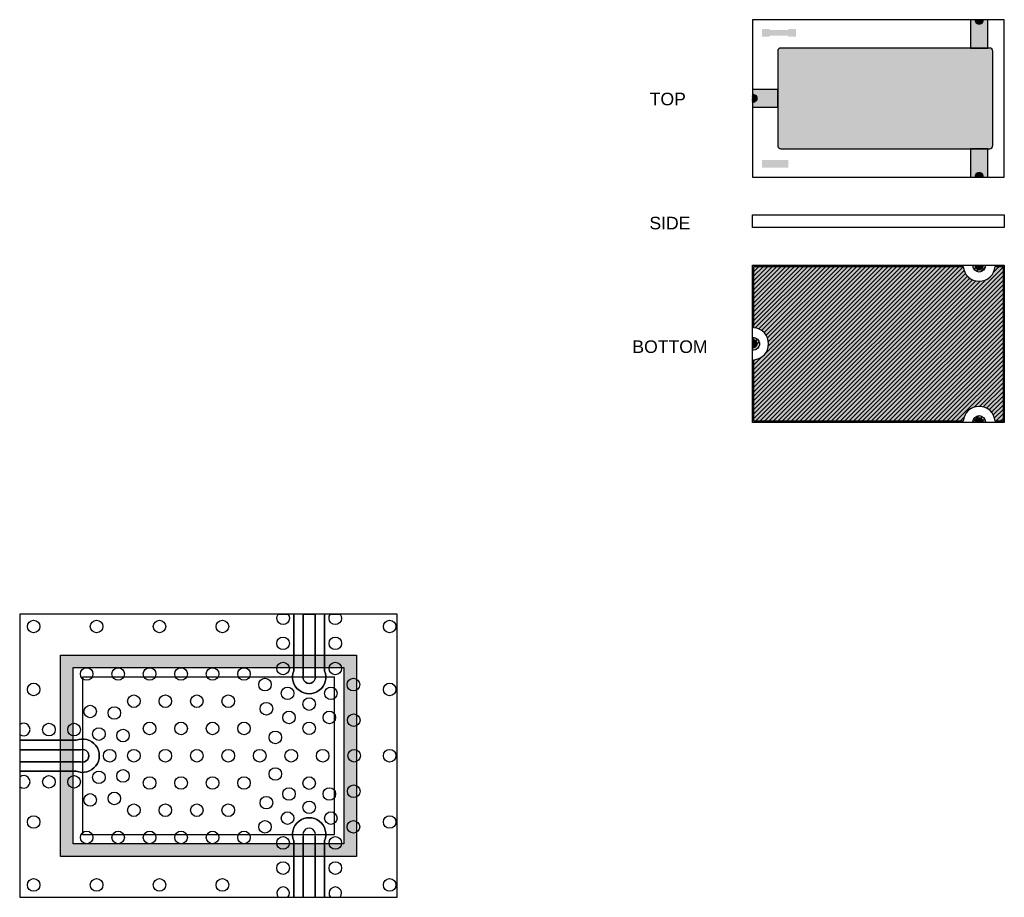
# Model space of a CAD drawing. Header units: inches. Extents: x 0.36 to 1.92, y 0.29 to 1.68.
import ezdxf

# ---------------------------------------------------------------- set-up
doc = ezdxf.new("R2010")
doc.units = ezdxf.units.IN
doc.header["$MEASUREMENT"] = 0
for name, color, linetype in [('Bottom_Metal', 23, 'Continuous'), ('FINAL', 40, 'Continuous'), ('FINAL-A3', 40, 'Continuous'), ('FINAL-B2', 7, 'Continuous'), ('FINAL-POLY', 192, 'Continuous'), ('POLY', 192, 'Continuous'), ('PWB', 136, 'Continuous'), ('PWB DRILL', 150, 'Continuous'), ('PWB SOLDER DAM TOP', 114, 'Continuous'), ('PWB SOLDER DAM TOP HATCH', 114, 'Continuous'), ('PWB TOP', 41, 'Continuous'), ('PWB TOP MASK', 42, 'Continuous'), ('SUBSTRATE', 122, 'Continuous')]:
    doc.layers.add(name, color=color, linetype=linetype)
doc.layers.add('DIMENSIONS', color=7, linetype='Continuous', lineweight=30)
doc.styles.get("Standard").update_dxf_attribs({"font": 'arial.ttf'})
pattern_1 = [(0, (-0.5501283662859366, 0.2911092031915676), (0, 0.001), []), (59.99999999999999, (-0.5501283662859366, 0.2911092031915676), (-0.0008660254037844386, 0.0005000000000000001), []), (120, (-0.5501283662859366, 0.2911092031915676), (-0.0008660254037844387, -0.0004999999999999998), [])]

msp = doc.modelspace()

# ---------------------------------------------------------------- hatches: boundary and pattern name
at = {"layer": 'Bottom_Metal', "transparency": 33554687}
h = msp.add_hatch(dxfattribs=at)
h.set_pattern_fill('ANSI31', color=5, scale=0.04)
h.set_pattern_definition([(45, (1.28375614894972, 1.258964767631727), (-0.003535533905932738, 0.003535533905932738), [])])
edge = h.paths.add_edge_path()
edge.add_arc((1.882006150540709, 1.041214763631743), 0.009999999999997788, -5.739147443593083, 0, ccw=False)
edge.add_line((1.891956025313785, 1.040214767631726), (1.887922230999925, 1.040214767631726))
edge.add_arc((1.882006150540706, 1.041214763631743), 0.006000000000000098, 350.4059705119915, 549.5940294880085)
edge.add_line((1.876090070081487, 1.040214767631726), (1.872056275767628, 1.040214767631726))
edge.add_arc((1.882006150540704, 1.041214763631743), 0.009999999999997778, 180, 185.7391474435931, ccw=False)
edge.add_arc((1.882006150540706, 1.041214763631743), 0.01000000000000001, 0, 180, ccw=False)
edge = h.paths.add_edge_path()
edge.add_line((1.887922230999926, 1.290214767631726), (1.891956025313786, 1.290214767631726))
edge.add_arc((1.882006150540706, 1.289214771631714), 0.01000000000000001, -8.924416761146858e-12, 5.739147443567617, ccw=False)
edge.add_arc((1.882006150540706, 1.289214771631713), 0.01000000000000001, -180, 0, ccw=False)
edge.add_arc((1.882006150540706, 1.289214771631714), 0.01000000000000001, 174.2608525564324, 180.0000000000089, ccw=False)
edge.add_line((1.872056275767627, 1.290214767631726), (1.876090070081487, 1.290214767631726))
edge.add_arc((1.882006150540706, 1.289214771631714), 0.006000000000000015, 170.4059705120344, 180.0000000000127)
edge.add_arc((1.882006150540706, 1.289214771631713), 0.005999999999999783, 180, 369.5940294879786)
edge = h.paths.add_edge_path()
edge.add_arc((1.523006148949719, 1.165214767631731), 0.01000000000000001, 264.26082952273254, 359.99999999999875, ccw=False)
edge.add_line((1.522006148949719, 1.155264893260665), (1.522006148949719, 1.159298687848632))
edge.add_arc((1.523006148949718, 1.165214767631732), 0.006000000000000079, 260.4059317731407, 459.5940682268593)
edge.add_line((1.522006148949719, 1.171130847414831), (1.522006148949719, 1.175164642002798))
edge.add_arc((1.523006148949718, 1.165214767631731), 0.01000000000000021, 0, 95.73917047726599, ccw=False)
edge = h.paths.add_edge_path()
edge.add_line((1.920006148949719, 1.042214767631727), (1.907477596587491, 1.042214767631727))
edge.add_arc((1.882056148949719, 1.040214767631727), 0.02549999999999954, 4.498406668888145, 175.5015933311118)
edge.add_line((1.856634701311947, 1.042214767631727), (1.524006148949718, 1.042214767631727))
edge.add_line((1.524006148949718, 1.042214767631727), (1.524006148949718, 1.139793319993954))
edge.add_arc((1.522006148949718, 1.165214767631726), 0.0255, 274.4984066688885, 445.5015933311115)
edge.add_line((1.524006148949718, 1.190636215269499), (1.524006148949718, 1.288214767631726))
edge.add_line((1.524006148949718, 1.288214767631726), (1.856634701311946, 1.288214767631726))
edge.add_arc((1.882056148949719, 1.290214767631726), 0.02550000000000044, 184.4984066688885, 355.5015933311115)
edge.add_line((1.907477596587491, 1.288214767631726), (1.920006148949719, 1.288214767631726))
edge.add_line((1.920006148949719, 1.288214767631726), (1.920006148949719, 1.042214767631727))
at = {"layer": 'FINAL', "transparency": 33554687}
h = msp.add_hatch(dxfattribs=at)
h.set_pattern_fill('NET3', color=256, scale=0.008)
h.set_pattern_definition(pattern_1)
edge = h.paths.add_edge_path()
edge.add_line((1.522006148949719, 1.561130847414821), (1.522006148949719, 1.549298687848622))
edge.add_arc((1.523006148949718, 1.555214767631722), 0.006000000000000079, 260.4059317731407, 360)
edge.add_arc((1.523006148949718, 1.555214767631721), 0.006000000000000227, 2.120369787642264e-12, 99.59406822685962)
edge = h.paths.add_edge_path()
edge.add_line((1.876090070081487, 1.430214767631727), (1.887922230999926, 1.430214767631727))
edge.add_arc((1.882006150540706, 1.43121476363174), 0.006000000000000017, 350.4059705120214, 549.5940294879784)
edge = h.paths.add_edge_path()
edge.add_line((1.887922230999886, 1.680214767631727), (1.876090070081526, 1.680214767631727))
edge.add_arc((1.882006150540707, 1.67921477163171), 0.005999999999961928, 170.4059705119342, 369.5940294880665)
h = msp.add_hatch(dxfattribs=at)
h.set_pattern_fill('NET3', color=256, scale=0.008)
h.set_pattern_definition(pattern_1)
edge = h.paths.add_edge_path()
edge.add_line((1.522006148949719, 1.159298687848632), (1.522006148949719, 1.171130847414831))
edge.add_arc((1.523006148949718, 1.165214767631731), 0.006000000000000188, 1.0800249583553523e-12, 99.59406822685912, ccw=False)
edge.add_arc((1.523006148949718, 1.165214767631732), 0.006000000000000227, 260.4059317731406, 359.9999999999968, ccw=False)
edge = h.paths.add_edge_path()
edge.add_line((1.876090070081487, 1.290214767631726), (1.887922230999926, 1.290214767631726))
edge.add_arc((1.882006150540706, 1.289214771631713), 0.006000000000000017, -189.59402948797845, 9.594029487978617, ccw=False)
edge = h.paths.add_edge_path()
edge.add_line((1.887922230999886, 1.040214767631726), (1.876090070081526, 1.040214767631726))
edge.add_arc((1.882006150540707, 1.041214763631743), 0.005999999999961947, -9.594029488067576, 189.5940294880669, ccw=False)
at = {"layer": 'FINAL-A3', "transparency": 33554559}
h = msp.add_hatch(color=256, dxfattribs=at)
h.dxf.hatch_style = 1
h.paths.add_polyline_path([(1.579006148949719, 1.457214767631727), (1.568006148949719, 1.457214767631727), (1.568006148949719, 1.445214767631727), (1.579006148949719, 1.445214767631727)])
h.paths.add_polyline_path([(1.548006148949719, 1.457214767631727), (1.537006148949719, 1.457214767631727), (1.537006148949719, 1.445214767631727), (1.548006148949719, 1.445214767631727)])
h.paths.add_polyline_path([(1.548006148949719, 1.663714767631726), (1.549006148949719, 1.663714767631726), (1.549006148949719, 1.665214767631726), (1.537006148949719, 1.665214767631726), (1.537006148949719, 1.653214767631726), (1.549006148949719, 1.653214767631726), (1.549006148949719, 1.654714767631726), (1.548006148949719, 1.654714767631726)])
h.paths.add_polyline_path([(1.591006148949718, 1.665214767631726), (1.579006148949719, 1.665214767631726), (1.579006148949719, 1.663714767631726), (1.580006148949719, 1.663714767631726), (1.580006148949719, 1.654714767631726), (1.579006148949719, 1.654714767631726), (1.579006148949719, 1.653214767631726), (1.591006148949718, 1.653214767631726)])
edge = h.paths.add_edge_path()
edge.add_line((1.896056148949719, 1.680214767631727), (1.887922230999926, 1.680214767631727))
edge.add_arc((1.881989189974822, 1.679213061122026), 0.006017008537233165, 1.93468901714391, 9.583172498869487, ccw=False)
edge.add_arc((1.882006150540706, 1.67921477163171), 0.005999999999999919, -187.6484834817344, 1.9238320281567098, ccw=False)
edge.add_arc((1.882073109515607, 1.679204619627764), 0.006067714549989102, 170.4168275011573, 172.340659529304, ccw=False)
edge.add_line((1.876090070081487, 1.680214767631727), (1.868056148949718, 1.680214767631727))
edge.add_line((1.868056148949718, 1.680214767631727), (1.868056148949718, 1.635214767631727))
edge.add_line((1.868056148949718, 1.635214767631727), (1.896056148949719, 1.635214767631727))
edge.add_line((1.896056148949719, 1.635214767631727), (1.896056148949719, 1.680214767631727))
edge = h.paths.add_edge_path()
edge.add_line((1.562006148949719, 1.569214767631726), (1.522006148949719, 1.569214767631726))
edge.add_line((1.522006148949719, 1.569214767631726), (1.522006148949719, 1.561130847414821))
edge.add_arc((1.523011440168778, 1.555172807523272), 0.00604225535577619, 94.79703411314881, 99.57722596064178, ccw=False)
edge.add_arc((1.523006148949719, 1.555214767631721), 0.00600000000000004, -94.78019184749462, 94.78019184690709, ccw=False)
edge.add_arc((1.523011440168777, 1.555256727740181), 0.006042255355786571, 260.42277403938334, 265.2029658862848, ccw=False)
edge.add_line((1.522006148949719, 1.549298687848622), (1.522006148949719, 1.541214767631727))
edge.add_line((1.522006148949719, 1.541214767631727), (1.562006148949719, 1.541214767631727))
edge.add_line((1.562006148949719, 1.541214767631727), (1.562006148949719, 1.569214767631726))
edge = h.paths.add_edge_path()
edge.add_line((1.896056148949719, 1.475214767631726), (1.868056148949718, 1.475214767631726))
edge.add_line((1.868056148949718, 1.475214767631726), (1.868056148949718, 1.430214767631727))
edge.add_line((1.868056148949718, 1.430214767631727), (1.876090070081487, 1.430214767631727))
edge.add_arc((1.88207310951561, 1.431224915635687), 0.006067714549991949, 187.6593404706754, 189.5831724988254, ccw=False)
edge.add_arc((1.882006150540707, 1.43121476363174), 0.006000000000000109, -1.9238320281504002, 187.6484834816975, ccw=False)
edge.add_arc((1.881989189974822, 1.431216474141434), 0.006017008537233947, 350.416827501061, 358.0653109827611, ccw=False)
edge.add_line((1.887922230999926, 1.430214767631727), (1.896056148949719, 1.430214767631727))
edge.add_line((1.896056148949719, 1.430214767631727), (1.896056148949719, 1.475214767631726))
at = {"layer": 'FINAL-B2', "transparency": 33554534}
h = msp.add_hatch(color=40, dxfattribs=at)
h.dxf.hatch_style = 1
edge = h.paths.add_edge_path()
edge.add_arc((1.882006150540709, 1.041214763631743), 0.009999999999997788, -5.739147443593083, 0, ccw=False)
edge.add_line((1.891956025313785, 1.040214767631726), (1.887922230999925, 1.040214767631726))
edge.add_arc((1.882006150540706, 1.041214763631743), 0.006000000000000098, 350.4059705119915, 549.5940294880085)
edge.add_line((1.876090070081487, 1.040214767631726), (1.872056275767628, 1.040214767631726))
edge.add_arc((1.882006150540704, 1.041214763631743), 0.009999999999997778, 180, 185.7391474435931, ccw=False)
edge.add_arc((1.882006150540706, 1.041214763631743), 0.01000000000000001, 0, 180, ccw=False)
edge = h.paths.add_edge_path()
edge.add_line((1.887922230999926, 1.290214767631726), (1.891956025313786, 1.290214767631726))
edge.add_arc((1.882006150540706, 1.289214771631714), 0.01000000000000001, -8.924416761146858e-12, 5.739147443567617, ccw=False)
edge.add_arc((1.882006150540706, 1.289214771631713), 0.01000000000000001, -180, 0, ccw=False)
edge.add_arc((1.882006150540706, 1.289214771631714), 0.01000000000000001, 174.2608525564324, 180.0000000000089, ccw=False)
edge.add_line((1.872056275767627, 1.290214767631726), (1.876090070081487, 1.290214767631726))
edge.add_arc((1.882006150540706, 1.289214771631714), 0.006000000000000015, 170.4059705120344, 180.0000000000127)
edge.add_arc((1.882006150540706, 1.289214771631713), 0.005999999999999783, 180, 369.5940294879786)
edge = h.paths.add_edge_path()
edge.add_arc((1.523006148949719, 1.165214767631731), 0.01000000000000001, 264.26082952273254, 359.99999999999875, ccw=False)
edge.add_line((1.522006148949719, 1.155264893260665), (1.522006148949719, 1.159298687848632))
edge.add_arc((1.523006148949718, 1.165214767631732), 0.006000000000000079, 260.4059317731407, 459.5940682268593)
edge.add_line((1.522006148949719, 1.171130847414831), (1.522006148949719, 1.175164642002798))
edge.add_arc((1.523006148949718, 1.165214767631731), 0.01000000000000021, 0, 95.73917047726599, ccw=False)
edge = h.paths.add_edge_path()
edge.add_line((1.920006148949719, 1.042214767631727), (1.907477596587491, 1.042214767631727))
edge.add_arc((1.882056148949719, 1.040214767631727), 0.02549999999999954, 4.498406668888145, 175.5015933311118)
edge.add_line((1.856634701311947, 1.042214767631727), (1.524006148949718, 1.042214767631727))
edge.add_line((1.524006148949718, 1.042214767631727), (1.524006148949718, 1.139793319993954))
edge.add_arc((1.522006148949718, 1.165214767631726), 0.0255, 274.4984066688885, 445.5015933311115)
edge.add_line((1.524006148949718, 1.190636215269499), (1.524006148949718, 1.288214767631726))
edge.add_line((1.524006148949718, 1.288214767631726), (1.856634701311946, 1.288214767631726))
edge.add_arc((1.882056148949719, 1.290214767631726), 0.02550000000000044, 184.4984066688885, 355.5015933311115)
edge.add_line((1.907477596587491, 1.288214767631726), (1.920006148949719, 1.288214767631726))
edge.add_line((1.920006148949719, 1.288214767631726), (1.920006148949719, 1.042214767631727))
at = {"layer": 'FINAL-POLY', "transparency": 33554687}
h = msp.add_hatch(color=256, dxfattribs=at)
h.dxf.hatch_style = 1
h.paths.add_polyline_path([(1.568006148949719, 1.457214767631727), (1.548006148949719, 1.457214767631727), (1.548006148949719, 1.445214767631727), (1.568006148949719, 1.445214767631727)])
h.paths.add_polyline_path([(1.580006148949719, 1.663714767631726), (1.548006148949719, 1.663714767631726), (1.548006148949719, 1.654714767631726), (1.580006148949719, 1.654714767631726)])
edge = h.paths.add_edge_path()
edge.add_arc((1.898806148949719, 1.630214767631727), 0.004999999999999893, 0, 90)
edge.add_line((1.898806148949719, 1.635214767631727), (1.567006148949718, 1.635214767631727))
edge.add_arc((1.567006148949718, 1.630214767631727), 0.004999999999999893, 90, 180)
edge.add_line((1.562006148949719, 1.630214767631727), (1.562006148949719, 1.480214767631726))
edge.add_arc((1.567006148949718, 1.480214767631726), 0.004999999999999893, 180, 270)
edge.add_line((1.567006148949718, 1.475214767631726), (1.898806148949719, 1.475214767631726))
edge.add_arc((1.898806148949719, 1.480214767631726), 0.004999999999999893, 270, 360)
edge.add_line((1.903806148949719, 1.480214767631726), (1.903806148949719, 1.630214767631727))
at = {"layer": 'PWB SOLDER DAM TOP HATCH', "ltscale": 0.1, "transparency": 33554508}
h = msp.add_hatch(color=256, dxfattribs=at)
h.paths.add_polyline_path([(0.4224490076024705, 0.6706374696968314), (0.8924490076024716, 0.6706374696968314), (0.8924490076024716, 0.3506374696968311), (0.4224490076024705, 0.3506374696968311)])
h.paths.add_polyline_path([(0.4424490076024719, 0.6506374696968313), (0.8724490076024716, 0.6506374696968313), (0.8724490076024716, 0.3706374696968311), (0.4424490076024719, 0.3706374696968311)], flags=16)
at = {"layer": 'PWB TOP'}
h = msp.add_hatch(dxfattribs=at)
h.set_pattern_fill('_USER', color=256, pattern_type=0)
h.set_pattern_definition([(0, (-0.5669560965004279, -1.717751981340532), (0, 1), [])])
h.paths.add_polyline_path([(0.7929490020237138, 0.7356374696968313), (0.7835774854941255, 0.7356374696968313, -2.158474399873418), (0.7683205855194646, 0.7356374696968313), (0.3574490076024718, 0.7356374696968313), (0.3574490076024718, 0.559765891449, -2.158473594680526), (0.3574490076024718, 0.5445089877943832), (0.3574490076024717, 0.5351374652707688), (0.4473495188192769, 0.5351374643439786, -1.493856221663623), (0.4473495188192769, 0.4861374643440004), (0.3574490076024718, 0.4861374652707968), (0.3574490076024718, 0.4767659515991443, -2.158473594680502), (0.3574490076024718, 0.4615090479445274), (0.3574490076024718, 0.2856374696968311), (0.7683205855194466, 0.2856374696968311, -2.158474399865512), (0.7835774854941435, 0.2856374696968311), (0.7929490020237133, 0.2856374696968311), (0.7929490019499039, 0.3755379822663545, -1.493856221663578), (0.8419490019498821, 0.3755379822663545), (0.8419490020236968, 0.2856374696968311), (0.8513205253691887, 0.2856374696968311, -2.158474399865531), (0.8665774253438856, 0.2856374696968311), (0.9574490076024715, 0.2856374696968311), (0.9574490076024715, 0.7356374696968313), (0.8665774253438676, 0.7356374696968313, -2.158474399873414), (0.8513205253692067, 0.7356374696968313), (0.8419490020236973, 0.7356374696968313), (0.8419490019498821, 0.6457369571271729, -1.493856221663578), (0.7929490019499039, 0.6457369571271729)])
h.paths.add_polyline_path([(0.7238870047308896, 0.6405412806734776, -1), (0.7038870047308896, 0.6405412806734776, -1)], flags=16)
h.paths.add_polyline_path([(0.6695939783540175, 0.7159242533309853, -1), (0.6895939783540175, 0.7159242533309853, -1)], flags=16)
h.paths.add_polyline_path([(0.6738870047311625, 0.6405412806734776, -1), (0.6538870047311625, 0.6405412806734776, -1)], flags=16)
h.paths.add_polyline_path([(0.7572021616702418, 0.6236550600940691, -1), (0.7372021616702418, 0.6236550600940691, -1)], flags=16)
h.paths.add_polyline_path([(0.7659490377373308, 0.6891716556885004, -1), (0.7859490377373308, 0.6891716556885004, -1)], flags=16)
h.paths.add_polyline_path([(0.7859490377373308, 0.649171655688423, -1), (0.7659490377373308, 0.649171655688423, -1)], flags=16)
h.paths.add_polyline_path([(0.6988870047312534, 0.5972400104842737, -1), (0.6788870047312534, 0.5972400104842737, -1)], flags=16)
h.paths.add_polyline_path([(0.6238870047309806, 0.6405412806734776, -1), (0.6038870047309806, 0.6405412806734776, -1)], flags=16)
h.paths.add_polyline_path([(0.7595260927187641, 0.5852873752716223, -1), (0.7395260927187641, 0.5852873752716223, -1)], flags=16)
h.paths.add_polyline_path([(0.6488870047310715, 0.5972400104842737, -1), (0.6288870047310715, 0.5972400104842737, -1)], flags=16)
h.paths.add_polyline_path([(0.7930596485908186, 0.6098087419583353, -1), (0.7730596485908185, 0.6098087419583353, -1)], flags=16)
h.paths.add_polyline_path([(0.7238870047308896, 0.5539387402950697, -1), (0.7038870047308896, 0.5539387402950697, -1)], flags=16)
h.paths.add_polyline_path([(0.6738870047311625, 0.5539387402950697, -1), (0.6538870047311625, 0.5539387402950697, -1)], flags=16)
h.paths.add_polyline_path([(0.5695939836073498, 0.7159242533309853, -1), (0.5895939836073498, 0.7159242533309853, -1)], flags=16)
h.paths.add_polyline_path([(0.7953835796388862, 0.5714410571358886, -1), (0.7753835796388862, 0.5714410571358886, -1)], flags=16)
h.paths.add_polyline_path([(0.5988870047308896, 0.5972400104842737, -1), (0.5788870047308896, 0.5972400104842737, -1)], flags=16)
h.paths.add_polyline_path([(0.8274490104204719, 0.5926374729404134, -1), (0.8074490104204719, 0.5926374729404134, -1)], flags=16)
h.paths.add_polyline_path([(0.5738870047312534, 0.6405412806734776, -1), (0.5538870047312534, 0.6405412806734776, -1)], flags=16)
h.paths.add_polyline_path([(0.7737190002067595, 0.5396900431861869, -1), (0.7537190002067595, 0.5396900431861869, -1)], flags=16)
h.paths.add_polyline_path([(0.6238870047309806, 0.5539387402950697, -1), (0.6038870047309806, 0.5539387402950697, -1)], flags=16)
h.paths.add_polyline_path([(0.8489489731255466, 0.6891716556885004, -1), (0.8689489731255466, 0.6891716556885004, -1)], flags=16)
h.paths.add_polyline_path([(0.8689489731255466, 0.649171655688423, -1), (0.8489489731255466, 0.649171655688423, -1)], flags=16)
h.paths.add_polyline_path([(0.8618383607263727, 0.6098087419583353, -1), (0.8418383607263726, 0.6098087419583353, -1)], flags=16)
h.paths.add_polyline_path([(0.6988870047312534, 0.5106374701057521, -1), (0.6788870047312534, 0.5106374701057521, -1)], flags=16)
h.paths.add_polyline_path([(0.8274490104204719, 0.5541994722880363, -1), (0.8074490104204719, 0.5541994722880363, -1)], flags=16)
h.paths.add_polyline_path([(0.7488870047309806, 0.5106374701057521, -1), (0.7288870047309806, 0.5106374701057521, -1)], flags=16)
h.paths.add_polyline_path([(0.6488870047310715, 0.5106374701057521, -1), (0.6288870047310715, 0.5106374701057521, -1)], flags=16)
h.paths.add_polyline_path([(0.8595144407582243, 0.5714410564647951, -1), (0.8395144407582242, 0.5714410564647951, -1)], flags=16)
h.paths.add_polyline_path([(0.5488870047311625, 0.5972400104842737, -1), (0.5288870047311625, 0.5972400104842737, -1)], flags=16)
h.paths.add_polyline_path([(0.7988870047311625, 0.5106374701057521, -1), (0.7788870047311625, 0.5106374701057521, -1)], flags=16)
h.paths.add_polyline_path([(0.5738870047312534, 0.5539387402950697, -1), (0.5538870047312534, 0.5539387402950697, -1)], flags=16)
h.paths.add_polyline_path([(0.8976958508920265, 0.6236550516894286, -1), (0.8776958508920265, 0.6236550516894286, -1)], flags=16)
h.paths.add_polyline_path([(0.5238870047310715, 0.6405412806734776, -1), (0.5038870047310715, 0.6405412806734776, -1)], flags=16)
h.paths.add_polyline_path([(0.5988870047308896, 0.5106374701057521, -1), (0.5788870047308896, 0.5106374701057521, -1)], flags=16)
h.paths.add_polyline_path([(0.7737190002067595, 0.4815848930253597, -1), (0.7537190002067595, 0.4815848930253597, -1)], flags=16)
h.paths.add_polyline_path([(0.7238870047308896, 0.4673361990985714, -1), (0.7038870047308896, 0.4673361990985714, -1)], flags=16)
h.paths.add_polyline_path([(0.6738870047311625, 0.4673361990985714, -1), (0.6538870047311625, 0.4673361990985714, -1)], flags=16)
h.paths.add_polyline_path([(0.8488870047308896, 0.5106374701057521, -1), (0.8288870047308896, 0.5106374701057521, -1)], flags=16)
h.paths.add_polyline_path([(0.8982914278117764, 0.5671462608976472, -1), (0.8782914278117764, 0.5671462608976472, -1)], flags=16)
h.paths.add_polyline_path([(0.5177991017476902, 0.5785603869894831, -1), (0.4977991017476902, 0.5785603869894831, -1)], flags=16)
h.paths.add_polyline_path([(0.5316454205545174, 0.5427029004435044, -1), (0.5116454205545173, 0.5427029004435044, -1)], flags=16)
h.paths.add_polyline_path([(0.6238870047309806, 0.4673361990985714, -1), (0.6038870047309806, 0.4673361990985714, -1)], flags=16)
h.paths.add_polyline_path([(0.4695939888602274, 0.7159242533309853, -1), (0.4895939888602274, 0.7159242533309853, -1)], flags=16)
h.paths.add_polyline_path([(0.5488870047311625, 0.5106374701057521, -1), (0.5288870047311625, 0.5106374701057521, -1)], flags=16)
h.paths.add_polyline_path([(0.8274490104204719, 0.4670754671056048, -1), (0.8074490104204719, 0.4670754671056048, -1)], flags=16)
h.paths.add_polyline_path([(0.7953835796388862, 0.4498338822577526, -1), (0.7753835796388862, 0.4498338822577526, -1)], flags=16)
h.paths.add_polyline_path([(0.4738870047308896, 0.6405412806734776, -1), (0.4538870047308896, 0.6405412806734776, -1)], flags=16)
h.paths.add_polyline_path([(0.9353040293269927, 0.7159242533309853, -1), (0.9553040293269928, 0.7159242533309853, -1)], flags=16)
h.paths.add_polyline_path([(0.7595260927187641, 0.4359875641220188, -1), (0.7395260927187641, 0.4359875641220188, -1)], flags=16)
h.paths.add_polyline_path([(0.8988870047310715, 0.5106374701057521, -1), (0.8788870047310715, 0.5106374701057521, -1)], flags=16)
h.paths.add_polyline_path([(0.9553040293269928, 0.6159242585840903, -1), (0.9353040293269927, 0.6159242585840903, -1)], flags=16)
h.paths.add_polyline_path([(0.5738870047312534, 0.4673361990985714, -1), (0.5538870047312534, 0.4673361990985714, -1)], flags=16)
h.paths.add_polyline_path([(0.6988870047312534, 0.4240349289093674, -1), (0.6788870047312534, 0.4240349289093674, -1)], flags=16)
h.paths.add_polyline_path([(0.4794314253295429, 0.5808843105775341, -1), (0.4594314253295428, 0.5808843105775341, -1)], flags=16)
h.paths.add_polyline_path([(0.4932777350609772, 0.5450268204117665, -1), (0.4732777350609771, 0.5450268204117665, -1)], flags=16)
h.paths.add_polyline_path([(0.6488870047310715, 0.4240349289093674, -1), (0.6288870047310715, 0.4240349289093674, -1)], flags=16)
h.paths.add_polyline_path([(0.5104490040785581, 0.5106374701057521, -1), (0.4904490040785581, 0.5106374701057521, -1)], flags=16)
h.paths.add_polyline_path([(0.5316454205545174, 0.478572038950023, -1), (0.5116454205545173, 0.478572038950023, -1)], flags=16)
h.paths.add_polyline_path([(0.8595144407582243, 0.449833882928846, -1), (0.8395144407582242, 0.449833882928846, -1)], flags=16)
h.paths.add_polyline_path([(0.8274490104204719, 0.4286374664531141, -1), (0.8074490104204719, 0.4286374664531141, -1)], flags=16)
h.paths.add_polyline_path([(0.7930596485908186, 0.4114661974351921, -1), (0.7730596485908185, 0.4114661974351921, -1)], flags=16)
h.paths.add_polyline_path([(0.5988870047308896, 0.4240349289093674, -1), (0.5788870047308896, 0.4240349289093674, -1)], flags=16)
h.paths.add_polyline_path([(0.7572021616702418, 0.397619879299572, -1), (0.7372021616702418, 0.397619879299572, -1)], flags=16)
h.paths.add_polyline_path([(0.4539148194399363, 0.5521374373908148, -1), (0.4339148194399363, 0.5521374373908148, -1)], flags=16)
h.paths.add_polyline_path([(0.8982914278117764, 0.4541286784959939, -1), (0.8782914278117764, 0.4541286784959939, -1)], flags=16)
h.paths.add_polyline_path([(0.9553040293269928, 0.5106374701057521, -1), (0.9353040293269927, 0.5106374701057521, -1)], flags=16)
h.paths.add_polyline_path([(0.7238870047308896, 0.3807336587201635, -1), (0.7038870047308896, 0.3807336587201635, -1)], flags=16)
h.paths.add_polyline_path([(0.4932777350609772, 0.4762481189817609, -1), (0.4732777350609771, 0.4762481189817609, -1)], flags=16)
h.paths.add_polyline_path([(0.6738870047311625, 0.3807336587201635, -1), (0.6538870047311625, 0.3807336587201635, -1)], flags=16)
h.paths.add_polyline_path([(0.5488870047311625, 0.4240349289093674, -1), (0.5288870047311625, 0.4240349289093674, -1)], flags=16)
h.paths.add_polyline_path([(0.8618383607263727, 0.4114661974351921, -1), (0.8418383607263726, 0.4114661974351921, -1)], flags=16)
h.paths.add_polyline_path([(0.5177991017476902, 0.442714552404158, -1), (0.4977991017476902, 0.442714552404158, -1)], flags=16)
h.paths.add_polyline_path([(0.6238870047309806, 0.3807336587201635, -1), (0.6038870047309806, 0.3807336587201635, -1)], flags=16)
h.paths.add_polyline_path([(0.7859490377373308, 0.3721032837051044, -1), (0.7659490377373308, 0.3721032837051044, -1)], flags=16)
h.paths.add_polyline_path([(0.4139148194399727, 0.5521374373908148, -1), (0.3939148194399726, 0.5521374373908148, -1)], flags=16)
h.paths.add_polyline_path([(0.369593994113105, 0.7159242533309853, -1), (0.389593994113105, 0.7159242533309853, -1)], flags=16)
h.paths.add_polyline_path([(0.5738870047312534, 0.3807336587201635, -1), (0.5538870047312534, 0.3807336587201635, -1)], flags=16)
h.paths.add_polyline_path([(0.389593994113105, 0.6159242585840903, -1), (0.369593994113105, 0.6159242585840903, -1)], flags=16)
h.paths.add_polyline_path([(0.4539148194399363, 0.4691375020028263, -1), (0.4339148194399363, 0.4691375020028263, -1)], flags=16)
h.paths.add_polyline_path([(0.4794314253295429, 0.4403906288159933, -1), (0.4594314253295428, 0.4403906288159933, -1)], flags=16)
h.paths.add_polyline_path([(0.8976958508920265, 0.3976198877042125, -1), (0.8776958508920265, 0.3976198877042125, -1)], flags=16)
h.paths.add_polyline_path([(0.8689489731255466, 0.3721032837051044, -1), (0.8489489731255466, 0.3721032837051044, -1)], flags=16)
h.paths.add_polyline_path([(0.5238870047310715, 0.3807336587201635, -1), (0.5038870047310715, 0.3807336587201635, -1)], flags=16)
h.paths.add_polyline_path([(0.7859490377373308, 0.3321032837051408, -1), (0.7659490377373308, 0.3321032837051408, -1)], flags=16)
h.paths.add_polyline_path([(0.9553040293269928, 0.4053506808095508, -1), (0.9353040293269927, 0.4053506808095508, -1)], flags=16)
h.paths.add_polyline_path([(0.4139148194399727, 0.4691375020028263, -1), (0.3939148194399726, 0.4691375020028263, -1)], flags=16)
h.paths.add_polyline_path([(0.6895939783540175, 0.3053506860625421, -1), (0.6695939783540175, 0.3053506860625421, -1)], flags=16)
h.paths.add_polyline_path([(0.8689489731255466, 0.3321032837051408, -1), (0.8489489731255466, 0.3321032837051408, -1)], flags=16)
h.paths.add_polyline_path([(0.4738870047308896, 0.3807336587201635, -1), (0.4538870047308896, 0.3807336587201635, -1)], flags=16)
h.paths.add_polyline_path([(0.5895939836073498, 0.3053506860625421, -1), (0.5695939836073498, 0.3053506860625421, -1)], flags=16)
h.paths.add_polyline_path([(0.389593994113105, 0.4053506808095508, -1), (0.369593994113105, 0.4053506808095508, -1)], flags=16)
h.paths.add_polyline_path([(0.4895939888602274, 0.3053506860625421, -1), (0.4695939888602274, 0.3053506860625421, -1)], flags=16)
h.paths.add_polyline_path([(0.9553040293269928, 0.3053506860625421, -1), (0.9353040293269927, 0.3053506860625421, -1)], flags=16)
h.paths.add_polyline_path([(0.389593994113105, 0.3053506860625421, -1), (0.369593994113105, 0.3053506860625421, -1)], flags=16)
h.paths.add_polyline_path([(0.8269490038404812, 0.7356374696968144), (0.8079490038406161, 0.7356374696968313), (0.8079490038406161, 0.6387599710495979, 1.381315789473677), (0.8269490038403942, 0.6387599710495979)], flags=17)
h.paths.add_polyline_path([(0.8269490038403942, 0.3825149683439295, 1.381315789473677), (0.8079490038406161, 0.3825149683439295), (0.8079490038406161, 0.2856374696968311), (0.8269490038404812, 0.2856374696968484)], flags=17)
h.paths.add_polyline_path([(0.4543265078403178, 0.5201374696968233), (0.3574490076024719, 0.5201374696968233), (0.3574490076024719, 0.5011374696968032), (0.4543265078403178, 0.5011374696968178, 1.381315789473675)], flags=17)

# ---------------------------------------------------------------- linework, layer by layer
at = {"layer": 'Bottom_Metal'}
for points in [[(1.920006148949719, 1.042214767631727), (1.907477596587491, 1.042214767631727, 0.9244162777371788), (1.856634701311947, 1.042214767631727), (1.524006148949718, 1.042214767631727), (1.524006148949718, 1.139793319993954, 0.9244162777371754), (1.524006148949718, 1.190636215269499), (1.524006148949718, 1.288214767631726), (1.856634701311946, 1.288214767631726, 0.9244162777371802), (1.907477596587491, 1.288214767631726), (1.920006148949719, 1.288214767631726)], [(1.887922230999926, 1.290214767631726), (1.891956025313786, 1.290214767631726, -0.02504699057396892), (1.892006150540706, 1.289214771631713, -1), (1.872006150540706, 1.289214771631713, -0.02504699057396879), (1.872056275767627, 1.290214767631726), (1.876090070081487, 1.290214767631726, 0.04188632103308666), (1.876006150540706, 1.289214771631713, 1.087434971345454)], [(1.533006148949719, 1.165214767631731, -0.4438656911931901), (1.522006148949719, 1.155264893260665), (1.522006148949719, 1.159298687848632, 1.183215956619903), (1.522006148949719, 1.171130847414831), (1.522006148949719, 1.175164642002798, -0.4438656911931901)], [(1.892006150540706, 1.041214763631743, -0.02504699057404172), (1.891956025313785, 1.040214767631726), (1.887922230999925, 1.040214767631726, 1.183215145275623), (1.876090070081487, 1.040214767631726), (1.872056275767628, 1.040214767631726, -0.02504699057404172), (1.872006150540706, 1.041214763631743, -1)]]:
    msp.add_lwpolyline(points, format="xyb", close=True, dxfattribs=at)
at = {"layer": 'DIMENSIONS'}
msp.add_lwpolyline([(0.8574490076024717, 0.6356374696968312), (0.4574490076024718, 0.6356374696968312), (0.4574490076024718, 0.3856374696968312), (0.8574490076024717, 0.3856374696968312)], close=True, dxfattribs=at)
at = {"layer": 'FINAL'}
for points in [[(1.887922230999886, 1.680214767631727), (1.876090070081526, 1.680214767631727, 1.183215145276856)], [(1.522006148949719, 1.561130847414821), (1.522006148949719, 1.549298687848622, 0.4641530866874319), (1.529006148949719, 1.555214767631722, 0.4641530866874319)], [(1.876090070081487, 1.430214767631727), (1.887922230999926, 1.430214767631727, 1.18321514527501)], [(1.876090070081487, 1.290214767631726), (1.887922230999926, 1.290214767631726, -1.18321514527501)], [(1.522006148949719, 1.159298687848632), (1.522006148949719, 1.171130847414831, -0.4641530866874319), (1.529006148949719, 1.165214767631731, -0.4641530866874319)], [(1.887922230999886, 1.040214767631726), (1.876090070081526, 1.040214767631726, -1.183215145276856)]]:
    msp.add_lwpolyline(points, format="xyb", close=True, dxfattribs=at)
at = {"layer": 'FINAL-A3'}
for points in [[(1.896056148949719, 1.680214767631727), (1.887922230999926, 1.680214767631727, -0.03338519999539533), (1.888002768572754, 1.679416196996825, -1.087228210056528), (1.87605953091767, 1.680013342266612, -0.008394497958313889), (1.876090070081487, 1.680214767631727), (1.868056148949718, 1.680214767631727), (1.868056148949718, 1.635214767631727), (1.896056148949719, 1.635214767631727)], [(1.562006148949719, 1.569214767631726), (1.522006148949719, 1.569214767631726), (1.522006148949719, 1.561130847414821, -0.02086054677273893), (1.522506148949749, 1.561193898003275, -1.087114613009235), (1.522506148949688, 1.549235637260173, -0.02086054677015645), (1.522006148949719, 1.549298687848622), (1.522006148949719, 1.541214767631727), (1.562006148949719, 1.541214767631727)], [(1.896056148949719, 1.475214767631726), (1.868056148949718, 1.475214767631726), (1.868056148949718, 1.430214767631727), (1.876090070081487, 1.430214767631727, -0.008394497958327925), (1.87605953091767, 1.430416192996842, -1.087228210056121), (1.888002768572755, 1.431013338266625, -0.03338519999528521), (1.887922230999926, 1.430214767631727), (1.896056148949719, 1.430214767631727)]]:
    msp.add_lwpolyline(points, format="xyb", close=True, dxfattribs=at)
at = {"layer": 'FINAL-POLY'}
msp.add_lwpolyline([(1.903806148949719, 1.630214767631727, 0.4142135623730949), (1.898806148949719, 1.635214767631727), (1.567006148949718, 1.635214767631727, 0.4142135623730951), (1.562006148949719, 1.630214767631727), (1.562006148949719, 1.480214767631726, 0.4142135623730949), (1.567006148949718, 1.475214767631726), (1.898806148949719, 1.475214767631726, 0.4142135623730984), (1.903806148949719, 1.480214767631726)], format="xyb", close=True, dxfattribs=at)
at = {"layer": 'POLY'}
msp.add_lwpolyline([(1.903806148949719, 1.630214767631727, 0.4142135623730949), (1.898806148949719, 1.635214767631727), (1.567006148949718, 1.635214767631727, 0.4142135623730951), (1.562006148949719, 1.630214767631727), (1.562006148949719, 1.480214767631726, 0.4142135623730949), (1.567006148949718, 1.475214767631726), (1.898806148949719, 1.475214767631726, 0.4142135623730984), (1.903806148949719, 1.480214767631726)], format="xyb", close=True, dxfattribs=at)
at = {"layer": 'PWB'}
msp.add_lwpolyline([(0.9574490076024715, 0.7356374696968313), (0.3574490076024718, 0.7356374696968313), (0.3574490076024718, 0.2856374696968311), (0.9574490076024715, 0.2856374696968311)], close=True, dxfattribs=at)
at = {"layer": 'PWB DRILL'}
for points in [[(0.7683205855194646, 0.7356374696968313), (0.7835774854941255, 0.7356374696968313, -2.158474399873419)], [(0.8513205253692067, 0.7356374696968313), (0.8665774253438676, 0.7356374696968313, -2.158474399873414)], [(0.3574490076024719, 0.559765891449), (0.3574490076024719, 0.5445089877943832, 2.158473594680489)], [(0.3574490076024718, 0.4767659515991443), (0.3574490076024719, 0.4615090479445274, 2.158473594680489)], [(0.7683205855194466, 0.2856374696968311), (0.7835774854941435, 0.2856374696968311, 2.158474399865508)], [(0.8513205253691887, 0.2856374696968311), (0.8665774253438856, 0.2856374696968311, 2.158474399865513)]]:
    msp.add_lwpolyline(points, format="xyb", close=True, dxfattribs=at)
at = {"layer": 'PWB DRILL', "linetype": 'ByBlock'}
for centre in [(0.379593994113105, 0.7159242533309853), (0.4795939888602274, 0.7159242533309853), (0.5795939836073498, 0.7159242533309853), (0.6795939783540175, 0.7159242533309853), (0.9453040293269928, 0.7159242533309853), (0.7759490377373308, 0.6891716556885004), (0.8589489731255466, 0.6891716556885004), (0.7759490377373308, 0.649171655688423), (0.8589489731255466, 0.649171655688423), (0.4638870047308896, 0.6405412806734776), (0.5138870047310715, 0.6405412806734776), (0.5638870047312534, 0.6405412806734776), (0.6138870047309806, 0.6405412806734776), (0.6638870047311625, 0.6405412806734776), (0.7138870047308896, 0.6405412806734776), (0.379593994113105, 0.6159242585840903), (0.7472021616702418, 0.6236550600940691), (0.8876958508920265, 0.6236550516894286), (0.9453040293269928, 0.6159242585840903), (0.7830596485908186, 0.6098087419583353), (0.8518383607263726, 0.6098087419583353), (0.5388870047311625, 0.5972400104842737), (0.5888870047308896, 0.5972400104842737), (0.6388870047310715, 0.5972400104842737), (0.6888870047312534, 0.5972400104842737), (0.7495260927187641, 0.5852873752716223), (0.8174490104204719, 0.5926374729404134), (0.4694314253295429, 0.5808843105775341), (0.5077991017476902, 0.5785603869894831), (0.7853835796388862, 0.5714410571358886), (0.8495144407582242, 0.5714410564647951), (0.5638870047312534, 0.5539387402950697), (0.6138870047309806, 0.5539387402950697), (0.6638870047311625, 0.5539387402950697), (0.7138870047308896, 0.5539387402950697), (0.8174490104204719, 0.5541994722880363), (0.8882914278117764, 0.5671462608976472), (0.4039148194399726, 0.5521374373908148), (0.4439148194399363, 0.5521374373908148), (0.4832777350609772, 0.5450268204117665), (0.5216454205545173, 0.5427029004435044), (0.7637190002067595, 0.5396900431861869), (0.5004490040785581, 0.5106374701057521), (0.5388870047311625, 0.5106374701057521), (0.5888870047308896, 0.5106374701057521), (0.6388870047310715, 0.5106374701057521), (0.6888870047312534, 0.5106374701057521), (0.7388870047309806, 0.5106374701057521), (0.7888870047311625, 0.5106374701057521), (0.8388870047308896, 0.5106374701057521), (0.8888870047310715, 0.5106374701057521), (0.9453040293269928, 0.5106374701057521), (0.4832777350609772, 0.4762481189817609), (0.5216454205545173, 0.478572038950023), (0.7637190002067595, 0.4815848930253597), (0.4039148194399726, 0.4691375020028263), (0.4439148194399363, 0.4691375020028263), (0.5638870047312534, 0.4673361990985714), (0.6138870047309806, 0.4673361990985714), (0.6638870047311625, 0.4673361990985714), (0.7138870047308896, 0.4673361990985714), (0.8174490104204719, 0.4670754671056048), (0.7853835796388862, 0.4498338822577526), (0.8495144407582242, 0.449833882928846), (0.8882914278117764, 0.4541286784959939), (0.4694314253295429, 0.4403906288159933), (0.5077991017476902, 0.442714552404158), (0.7495260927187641, 0.4359875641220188), (0.8174490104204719, 0.4286374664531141), (0.5388870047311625, 0.4240349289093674), (0.5888870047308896, 0.4240349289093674), (0.6388870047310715, 0.4240349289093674), (0.6888870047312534, 0.4240349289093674), (0.379593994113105, 0.4053506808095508), (0.7472021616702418, 0.397619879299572), (0.7830596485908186, 0.4114661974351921), (0.8518383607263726, 0.4114661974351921), (0.8876958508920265, 0.3976198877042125), (0.9453040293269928, 0.4053506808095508), (0.4638870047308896, 0.3807336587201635), (0.5138870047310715, 0.3807336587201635), (0.5638870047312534, 0.3807336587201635), (0.6138870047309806, 0.3807336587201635), (0.6638870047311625, 0.3807336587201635), (0.7138870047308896, 0.3807336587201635), (0.7759490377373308, 0.3721032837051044), (0.8589489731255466, 0.3721032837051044), (0.7759490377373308, 0.3321032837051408), (0.8589489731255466, 0.3321032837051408), (0.379593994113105, 0.3053506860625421), (0.4795939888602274, 0.3053506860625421), (0.5795939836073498, 0.3053506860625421), (0.6795939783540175, 0.3053506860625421), (0.9453040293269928, 0.3053506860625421)]:
    msp.add_circle(centre, 0.01, dxfattribs=at)
at = {"layer": 'PWB SOLDER DAM TOP'}
for points in [[(0.4224490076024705, 0.6706374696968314), (0.8924490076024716, 0.6706374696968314), (0.8924490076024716, 0.3506374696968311), (0.4224490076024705, 0.3506374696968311)], [(0.4424490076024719, 0.6506374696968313), (0.8724490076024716, 0.6506374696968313), (0.8724490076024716, 0.3706374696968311), (0.4424490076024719, 0.3706374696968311)]]:
    msp.add_lwpolyline(points, close=True, dxfattribs=at)
at = {"layer": 'PWB TOP', "linetype": 'ByBlock'}
for points in [[(0.8419490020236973, 0.7356374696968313), (0.8419490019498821, 0.6457369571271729, -1.493856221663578), (0.7929490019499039, 0.6457369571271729), (0.7929490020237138, 0.7356374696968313), (0.7929490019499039, 0.6457369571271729, 1.493856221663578), (0.8419490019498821, 0.6457369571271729)], [(0.3574490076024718, 0.5351374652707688), (0.4473495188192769, 0.5351374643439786, -1.493856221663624), (0.4473495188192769, 0.4861374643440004), (0.3574490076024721, 0.4861374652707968), (0.4473495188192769, 0.4861374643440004, 1.493856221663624), (0.4473495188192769, 0.5351374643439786)], [(0.7929490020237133, 0.2856374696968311), (0.7929490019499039, 0.3755379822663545, -1.493856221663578), (0.8419490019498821, 0.3755379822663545), (0.8419490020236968, 0.2856374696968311), (0.8419490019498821, 0.3755379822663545, 1.493856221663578), (0.7929490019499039, 0.3755379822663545)]]:
    msp.add_lwpolyline(points, format="xyb", close=True, dxfattribs=at)
at = {"layer": 'PWB TOP'}
for points in [[(0.8079490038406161, 0.7356374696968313), (0.8269490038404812, 0.7356374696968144), (0.8269490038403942, 0.6387599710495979, -1.381315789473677), (0.8079490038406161, 0.6387599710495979)], [(0.3574490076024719, 0.5011374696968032), (0.4543265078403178, 0.5011374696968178, 1.381315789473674), (0.4543265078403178, 0.5201374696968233), (0.3574490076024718, 0.5201374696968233)], [(0.8079490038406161, 0.2856374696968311), (0.8269490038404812, 0.2856374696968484), (0.8269490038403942, 0.3825149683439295, 1.381315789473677), (0.8079490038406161, 0.3825149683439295)]]:
    msp.add_lwpolyline(points, format="xyb", close=True, dxfattribs=at)
at = {"layer": 'PWB TOP MASK', "linetype": 'ByBlock'}
for p, q in [((0.8079490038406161, 0.7356374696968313), (0.8079490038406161, 0.6387599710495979)), ((0.8269490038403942, 0.6387599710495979), (0.8269490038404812, 0.7356374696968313)), ((0.8079490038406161, 0.2856374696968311), (0.8079490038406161, 0.3825149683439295)), ((0.8269490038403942, 0.3825149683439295), (0.8269490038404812, 0.2856374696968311))]:
    msp.add_line(p, q, dxfattribs=at)
msp.add_lwpolyline([(0.3574490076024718, 0.5201374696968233), (0.4543265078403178, 0.5201374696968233, -1.381315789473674), (0.4543265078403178, 0.5011374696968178), (0.3574490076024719, 0.5011374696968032)], format="xyb", dxfattribs=at)
for centre, start, end in [((0.8174490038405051, 0.635637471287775), 161.8051235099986, 18.19487649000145), ((0.8174490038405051, 0.3856374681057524), 341.8051235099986, 198.1948764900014)]:
    msp.add_arc(centre, 0.01000000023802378, start, end, dxfattribs=at)
at = {"layer": 'SUBSTRATE'}
for points in [[(1.922006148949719, 1.680214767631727), (1.887922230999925, 1.680214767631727, -1.183215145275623), (1.876090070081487, 1.680214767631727), (1.522006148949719, 1.680214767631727), (1.522006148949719, 1.561130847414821, -1.183215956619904), (1.522006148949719, 1.549298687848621), (1.522006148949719, 1.430214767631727), (1.876090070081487, 1.430214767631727, -1.183215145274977), (1.887922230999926, 1.430214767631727), (1.922006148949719, 1.430214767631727)], [(1.922006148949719, 1.040214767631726), (1.887922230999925, 1.040214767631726, 1.183215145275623), (1.876090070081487, 1.040214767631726), (1.522006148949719, 1.040214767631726), (1.522006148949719, 1.159298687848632, 1.183215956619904), (1.522006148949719, 1.171130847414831), (1.522006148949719, 1.290214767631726), (1.876090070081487, 1.290214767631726, 1.183215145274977), (1.887922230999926, 1.290214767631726), (1.922006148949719, 1.290214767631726)]]:
    msp.add_lwpolyline(points, format="xyb", close=True, dxfattribs=at)
msp.add_lwpolyline([(1.522006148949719, 1.370214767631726), (1.922006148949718, 1.370214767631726), (1.922006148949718, 1.350214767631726), (1.522006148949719, 1.350214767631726)], close=True, dxfattribs=at)

# ---------------------------------------------------------------- texts
at = {"layer": 'DIMENSIONS'}
for s, p in [('TOP', (1.358555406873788, 1.544175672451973)), ('SIDE', (1.358053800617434, 1.347061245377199)), ('BOTTOM', (1.330998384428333, 1.150618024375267))]:
    msp.add_text(s, height=0.02, dxfattribs=at).set_placement(p)

doc.saveas('drawing.dxf')
